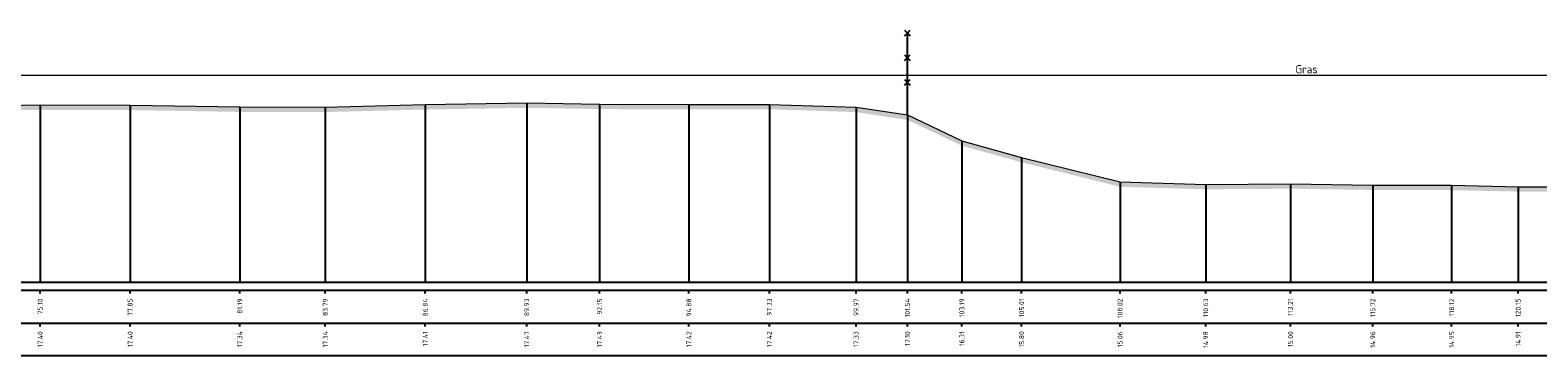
# Model space of a CAD drawing. Header units: metres. Extents: x 197883 to 206898, y 361907 to 364395.
# Tile 158 of 256: x 205859 to 205905, y 363980 to 363989. Entities that reach past the tile are written whole.
import ezdxf
from ezdxf.enums import TextEntityAlignment as Align

# ---------------------------------------------------------------- set-up
doc = ezdxf.new("R2010")
doc.units = ezdxf.units.M
doc.header["$PDMODE"] = 35
doc.header["$PDSIZE"] = 0.075
for name, color, linetype, lineweight in [('B-ME-IE-TERREINAFSCHEIDING_KUNSTMATIG_RASTERHEKWERK-SD', 20, 'Continuous', 25), ('X-ME-AL-PROFIEL_HUIDIG MAAIVELD-GD', 252, 'Continuous', 0), ('X-XX-AL-DETAIL1-M', 7, 'Continuous', 18)]:
    doc.layers.add(name, color=color, linetype=linetype, lineweight=lineweight)
doc.layers.add('X-ME-AL-PROFIELRASTER-S', color=7, linetype='Continuous')
doc.styles.add('NLCS-ISO-ANNOTATIVE-T18', font='NLCS-ISO.ttf', dxfattribs={"height": 1.8})
doc.styles.add('NLCS-ISO-M100-T25', font='NLCS-ISO.ttf', dxfattribs={"height": 0.25})
doc.dimstyles.new('NLCS-M100-T25-PIJL_L2_H1', dxfattribs={"dimscale": 0.1, "dimtxt": 2.5, "dimasz": 2.5, "dimexe": 2, "dimexo": 2, "dimgap": 0.7, "dimtad": 1, "dimzin": 0, "dimdsep": 46, "dimtxsty": 'NLCS-ISO-M100-T25', "dimcen": 0, "dimdle": 2, "dimclrd": 256, "dimclre": 256, "dimclrt": 256, "dimadec": 1, "dimazin": 0, "dimtfac": 1, "dimtdec": 3, "dimtofl": 0, "dimtmove": 0, "dimatfit": 3, "dimfxl": 2, "dimfxlon": 1, "dimtfillclr": 256, "dimtolj": 1, "dimtzin": 0, "dimlwd": -1, "dimlwe": -1, "dimarcsym": 0})

# ---------------------------------------------------------------- blocks, each defined once
blk = doc.blocks.new('SAL-PROFIELRASTER_BALK_EIND1-D')
at = {"color": 0, "linetype": 'ByBlock', "lineweight": -2, "flags": 128}
for points in [[(0, 0), (1, 0)], [(0, -2.5), (1, -2.5)], [(0, -12.5), (1, -12.5)]]:
    blk.add_lwpolyline(points, dxfattribs=at)
blk = doc.blocks.new('SAL-PROFIELRASTER_BALK_EIND2-D')
at = {"color": 0, "linetype": 'ByBlock', "lineweight": -2}
blk.add_line((1, -12.5), (0, -12.5), dxfattribs=at)
blk = doc.blocks.new('SAL-PROFIELRASTER_BALK_DATA-D')
at = {"color": 0, "linetype": 'ByBlock', "lineweight": -2}
blk.add_lwpolyline([(0, -3.5), (0, -2.5)], dxfattribs=at)
at = {"color": 0, "linetype": 'ByBlock', "lineweight": -2, "style": 'NLCS-ISO-ANNOTATIVE-T18'}
blk.add_attdef('GETAL', text='', height=1.5, rotation=90, dxfattribs=at).set_placement((0.75, -5), align=Align.RIGHT)
blk = doc.blocks.new('SAL-PROFIELRASTER_AANHAAL-D')
at = {"color": 9, "linetype": 'ByBlock', "lineweight": -2, "flags": 128}
blk.add_lwpolyline([(0, 1), (0, 0)], dxfattribs=at)
blk = doc.blocks.new('SIE-RASTERHEKWERK-SOD')
at = {"flags": 128}
for points in [[(-0.035, 1.035), (0.035, 0.965)], [(-0.035, 0.965), (0, 1), (0.035, 1.035)], [(0, 0), (0, 1)], [(-0.035, 0.735), (0.035, 0.665)], [(-0.035, 0.665), (0, 0.7), (0.035, 0.735)], [(-0.035, 0.435), (0.035, 0.365)], [(-0.035, 0.365), (0, 0.4), (0.035, 0.435)]]:
    blk.add_lwpolyline(points, dxfattribs=at)
blk = doc.blocks.new('*D192')
at = {"layer": 'Defpoints', "color": 0, "transparency": 16777216}
for p in [(205783.859, 363988.106), (205783.859, 363981.809), (206011.261, 363981.809)]:
    blk.add_point(p, dxfattribs=at)
at = {"layer": 'X-XX-AL-DETAIL1-M', "color": 253, "transparency": 16777216}
for p, q in [((205783.859, 363987.906), (205783.859, 363988.306)), ((206011.261, 363987.906), (206011.261, 363988.306)), ((206011.011, 363988.106), (205784.109, 363988.106))]:
    blk.add_line(p, q, dxfattribs=at)
for points in [[(205784.109, 363988.148), (205784.109, 363988.064), (205783.859, 363988.106)], [(206011.011, 363988.148), (206011.011, 363988.064), (206011.261, 363988.106)]]:
    blk.add_solid(points, dxfattribs=at)
at = {"layer": 'X-XX-AL-DETAIL1-M', "color": 253, "transparency": 16777216, "insert": (205897.56, 363988.301), "char_height": 0.25, "attachment_point": 5, "style": 'NLCS-ISO-M100-T25'}
blk.add_mtext('\\A1;Gras', dxfattribs=at)

msp = doc.modelspace()

# ---------------------------------------------------------------- hatches: boundary and pattern name
at = {"layer": 'X-ME-AL-PROFIEL_HUIDIG MAAIVELD-GD'}
h = msp.add_hatch(dxfattribs=at)
h.set_pattern_fill('AGR-MAAIVELD', color=256, scale=0.05, pattern_type=2)
h.set_pattern_definition([(45, (-22.73893, 260.78407), (-0.25000007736, 0.25000007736), []), (45, (-22.77464, 260.81978), (0, 0.50000015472), [0.3535535, -0.3535535]), (45, (-22.81035, 260.8555), (0, 0.50000015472), [0.3535535, -0.3535535]), (45, (-22.84657, 260.8917), (0, 0.50000015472), [0.3535535, -0.3535535]), (45, (-22.8818, 260.92692), (0, 0.50000015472), [0.3535535, -0.3535535]), (45, (-22.9175, 260.96264), (0, 0.50000015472), [0.3535535, -0.3535535]), (45, (-22.9532, 260.99835), (0, 0.50000015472), [0.3535535, -0.3535535]), (315, (-22.73893, 260.78407), (0.25000007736, 0.25000007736), []), (315, (-22.7032, 260.81978), (0.50000015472, -1e-16), [0.3535535, -0.3535535]), (315, (-22.6675, 260.8555), (0.50000015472, -1e-16), [0.3535535, -0.3535535]), (315, (-22.6313, 260.8917), (0.50000015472, -1e-16), [0.3535535, -0.3535535]), (315, (-22.59607, 260.92692), (0.50000015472, -1e-16), [0.3535535, -0.3535535]), (315, (-22.56035, 260.96264), (0.50000015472, -1e-16), [0.3535535, -0.3535535]), (315, (-22.52464, 260.99835), (0.50000015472, -1e-16), [0.3535535, -0.3535535])])
h.paths.add_polyline_path([(206011.261, 363985.61), (206011.261, 363985.46), (206010.129, 363985.379), (206007.881, 363985.299), (206005.92, 363985.249), (206003.979, 363985.211), (206001.798, 363985.173), (205999.555, 363985.11), (205997.071, 363985.064), (205994.599, 363985.138), (205992.353, 363985.059), (205989.934, 363985.062), (205987.621, 363985.053), (205985.324, 363985.015), (205982.871, 363985.006), (205980.811, 363984.966), (205978.437, 363984.924), (205976.052, 363984.776), (205973.789, 363984.699), (205971.33, 363984.742), (205969.066, 363984.668), (205966.785, 363984.593), (205964.51, 363984.579), (205962.201, 363984.556), (205959.962, 363984.577), (205957.774, 363984.631), (205955.194, 363984.636), (205953.161, 363984.612), (205950.672, 363984.682), (205948.431, 363984.583), (205945.673, 363984.609), (205943.364, 363984.553), (205941.168, 363984.53), (205938.567, 363984.479), (205936.311, 363984.447), (205934.027, 363984.469), (205931.508, 363984.415), (205929.285, 363984.383), (205926.933, 363984.394), (205924.645, 363984.428), (205922.3, 363984.444), (205920.025, 363984.448), (205917.782, 363984.445), (205915.124, 363984.42), (205913.009, 363984.473), (205910.76, 363984.486), (205908.739, 363984.554), (205906.516, 363984.561), (205904.01, 363984.569), (205901.982, 363984.613), (205899.579, 363984.619), (205897.07, 363984.657), (205894.487, 363984.639), (205891.876, 363984.715), (205888.874, 363985.462), (205887.054, 363985.968), (205885.396, 363986.755), (205883.83, 363986.993), (205881.188, 363987.08), (205878.735, 363987.075), (205876.013, 363987.085), (205873.791, 363987.124), (205870.699, 363987.071), (205867.651, 363986.994), (205865.046, 363986.999), (205861.704, 363987.055), (205858.96, 363987.063), (205856.219, 363987.019), (205853.511, 363986.998), (205850.758, 363986.955), (205847.891, 363986.936), (205845.261, 363986.892), (205842.647, 363986.888), (205840.239, 363986.746), (205838.162, 363986.671), (205834.699, 363986.59), (205832.698, 363986.509), (205830.222, 363986.42), (205827.914, 363986.308), (205824.619, 363986.169), (205822.154, 363986.039), (205819.691, 363985.952), (205817.267, 363985.878), (205814.82, 363985.791), (205812.297, 363985.764), (205809.461, 363985.782), (205807.761, 363985.816), (205805.664, 363985.766), (205802.986, 363985.78), (205800.471, 363985.834), (205798.202, 363985.866), (205795.269, 363985.859), (205792.647, 363985.934), (205790.956, 363985.964), (205788.576, 363985.956), (205786.133, 363985.933), (205783.859, 363985.928), (205783.859, 363986.078), (205786.133, 363986.083), (205788.576, 363986.106), (205790.956, 363986.114), (205792.647, 363986.084), (205795.269, 363986.009), (205798.202, 363986.016), (205800.471, 363985.984), (205802.986, 363985.93), (205805.664, 363985.916), (205807.761, 363985.966), (205809.461, 363985.932), (205812.297, 363985.914), (205814.82, 363985.941), (205817.267, 363986.028), (205819.691, 363986.102), (205822.154, 363986.189), (205824.619, 363986.319), (205827.914, 363986.458), (205830.222, 363986.57), (205832.698, 363986.659), (205834.699, 363986.74), (205838.162, 363986.821), (205840.239, 363986.896), (205842.647, 363987.038), (205845.261, 363987.042), (205847.891, 363987.086), (205850.758, 363987.105), (205853.511, 363987.148), (205856.219, 363987.169), (205858.96, 363987.213), (205861.704, 363987.205), (205865.046, 363987.149), (205867.651, 363987.144), (205870.699, 363987.221), (205873.791, 363987.274), (205876.013, 363987.235), (205878.735, 363987.225), (205881.188, 363987.23), (205883.83, 363987.143), (205885.396, 363986.905), (205887.054, 363986.118), (205888.874, 363985.612), (205891.876, 363984.865), (205894.487, 363984.789), (205897.07, 363984.807), (205899.579, 363984.769), (205901.982, 363984.763), (205904.01, 363984.719), (205906.516, 363984.711), (205908.739, 363984.704), (205910.76, 363984.636), (205913.009, 363984.623), (205915.124, 363984.57), (205917.782, 363984.595), (205920.025, 363984.598), (205922.3, 363984.594), (205924.645, 363984.578), (205926.933, 363984.544), (205929.285, 363984.533), (205931.508, 363984.565), (205934.027, 363984.619), (205936.311, 363984.597), (205938.567, 363984.629), (205941.168, 363984.68), (205943.364, 363984.703), (205945.673, 363984.759), (205948.431, 363984.733), (205950.672, 363984.832), (205953.161, 363984.762), (205955.194, 363984.786), (205957.774, 363984.781), (205959.962, 363984.727), (205962.201, 363984.706), (205964.51, 363984.729), (205966.785, 363984.743), (205969.066, 363984.818), (205971.33, 363984.892), (205973.789, 363984.849), (205976.052, 363984.926), (205978.437, 363985.074), (205980.811, 363985.116), (205982.871, 363985.156), (205985.324, 363985.165), (205987.621, 363985.203), (205989.934, 363985.212), (205992.353, 363985.209), (205994.599, 363985.288), (205997.071, 363985.214), (205999.555, 363985.26), (206001.798, 363985.323), (206003.979, 363985.361), (206005.92, 363985.399), (206007.881, 363985.449), (206010.129, 363985.529)])

# ---------------------------------------------------------------- linework, layer by layer
msp.add_lwpolyline([(205856.219, 363987.169), (205858.96, 363987.213), (205861.704, 363987.205), (205865.046, 363987.149), (205867.651, 363987.144), (205870.699, 363987.221), (205873.791, 363987.274), (205876.013, 363987.235), (205878.735, 363987.225), (205881.188, 363987.23), (205883.83, 363987.143), (205885.396, 363986.905), (205887.054, 363986.118), (205888.874, 363985.612), (205891.876, 363984.865), (205894.487, 363984.789), (205897.07, 363984.807), (205899.579, 363984.769), (205901.982, 363984.763), (205904.01, 363984.719), (205906.516, 363984.711)], dxfattribs=at)

# ---------------------------------------------------------------- block references
at = {"layer": 'B-ME-IE-TERREINAFSCHEIDING_KUNSTMATIG_RASTERHEKWERK-SD', "xscale": 2.5, "yscale": 2.5, "zscale": 2.5}
msp.add_blockref('SIE-RASTERHEKWERK-SOD', (205885.396, 363986.905), dxfattribs=at)
at = {"layer": 'X-ME-AL-PROFIELRASTER-S'}
for p, yscale in [((205858.96, 363981.809), 5.404), ((205861.704, 363981.809), 5.396000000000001), ((205865.046, 363981.809), 5.34), ((205867.651, 363981.809), 5.335000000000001), ((205870.699, 363981.809), 5.411999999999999), ((205873.791, 363981.809), 5.465), ((205876.013, 363981.809), 5.425999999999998), ((205878.735, 363981.809), 5.416), ((205881.188, 363981.809), 5.420999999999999), ((205883.83, 363981.809), 5.334), ((205885.396, 363981.809), 5.096), ((205887.054, 363981.809), 4.309000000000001), ((205888.874, 363981.809), 3.803000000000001), ((205891.876, 363981.809), 3.055999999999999), ((205894.487, 363981.809), 2.98), ((205897.07, 363981.809), 2.997999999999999), ((205899.579, 363981.809), 2.960000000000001), ((205901.982, 363981.809), 2.954000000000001), ((205904.01, 363981.809), 2.91)]:
    msp.add_blockref('SAL-PROFIELRASTER_AANHAAL-D', p, dxfattribs=dict(at, yscale=yscale))
at = {"layer": 'X-ME-AL-PROFIELRASTER-S', "xscale": 228.0268961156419, "yscale": 0.1, "zscale": 228.0268961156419}
for name, p in [('SAL-PROFIELRASTER_BALK_EIND1-D', (205783.859, 363981.809)), ('SAL-PROFIELRASTER_BALK_EIND2-D', (205783.859, 363980.809))]:
    msp.add_blockref(name, p, dxfattribs=at)
at = {"layer": 'X-ME-AL-PROFIELRASTER-S', "xscale": 0.1, "yscale": 0.1, "zscale": 0.1}
for p, values in [((205858.96, 363981.809), {'GETAL': '75.10'}), ((205861.704, 363981.809), {'GETAL': '77.85'}), ((205865.046, 363981.809), {'GETAL': '81.19'}), ((205867.651, 363981.809), {'GETAL': '83.79'}), ((205870.699, 363981.809), {'GETAL': '86.84'}), ((205873.791, 363981.809), {'GETAL': '89.93'}), ((205876.013, 363981.809), {'GETAL': '92.15'}), ((205878.735, 363981.809), {'GETAL': '94.88'}), ((205881.188, 363981.809), {'GETAL': '97.33'}), ((205883.83, 363981.809), {'GETAL': '99.97'}), ((205885.396, 363981.809), {'GETAL': '101.54'}), ((205887.054, 363981.809), {'GETAL': '103.19'}), ((205888.874, 363981.809), {'GETAL': '105.01'}), ((205891.876, 363981.809), {'GETAL': '108.02'}), ((205894.487, 363981.809), {'GETAL': '110.63'}), ((205897.07, 363981.809), {'GETAL': '113.21'}), ((205899.579, 363981.809), {'GETAL': '115.72'}), ((205901.982, 363981.809), {'GETAL': '118.12'}), ((205904.01, 363981.809), {'GETAL': '120.15'}), ((205858.96, 363980.809), {'GETAL': '17.40'}), ((205861.704, 363980.809), {'GETAL': '17.40'}), ((205865.046, 363980.809), {'GETAL': '17.34'}), ((205867.651, 363980.809), {'GETAL': '17.34'}), ((205870.699, 363980.809), {'GETAL': '17.41'}), ((205873.791, 363980.809), {'GETAL': '17.47'}), ((205876.013, 363980.809), {'GETAL': '17.43'}), ((205878.735, 363980.809), {'GETAL': '17.42'}), ((205881.188, 363980.809), {'GETAL': '17.42'}), ((205883.83, 363980.809), {'GETAL': '17.33'}), ((205885.396, 363980.809), {'GETAL': '17.10'}), ((205887.054, 363980.809), {'GETAL': '16.31'}), ((205888.874, 363980.809), {'GETAL': '15.80'}), ((205891.876, 363980.809), {'GETAL': '15.06'}), ((205894.487, 363980.809), {'GETAL': '14.98'}), ((205897.07, 363980.809), {'GETAL': '15.00'}), ((205899.579, 363980.809), {'GETAL': '14.96'}), ((205901.982, 363980.809), {'GETAL': '14.95'}), ((205904.01, 363980.809), {'GETAL': '14.91'})]:
    msp.add_blockref('SAL-PROFIELRASTER_BALK_DATA-D', p, dxfattribs=at).add_auto_attribs(values)

# ---------------------------------------------------------------- dimensions: what is measured, and where the dimension line sits
at = {"layer": 'X-XX-AL-DETAIL1-M', "color": 253}
dim = msp.add_linear_dim(base=(205783.859, 363988.106), p1=(206011.261, 363981.809), p2=(205783.859, 363981.809), text='Gras', dimstyle='NLCS-M100-T25-PIJL_L2_H1', override={"dimclrd": 253, "dimclre": 253, "dimclrt": 253}, dxfattribs=at)
dim.commit()
dim.dimension.update_dxf_attribs({"geometry": '*D192', "text_midpoint": (205897.56, 363988.106), "dimtype": 160})

doc.saveas('drawing.dxf')
